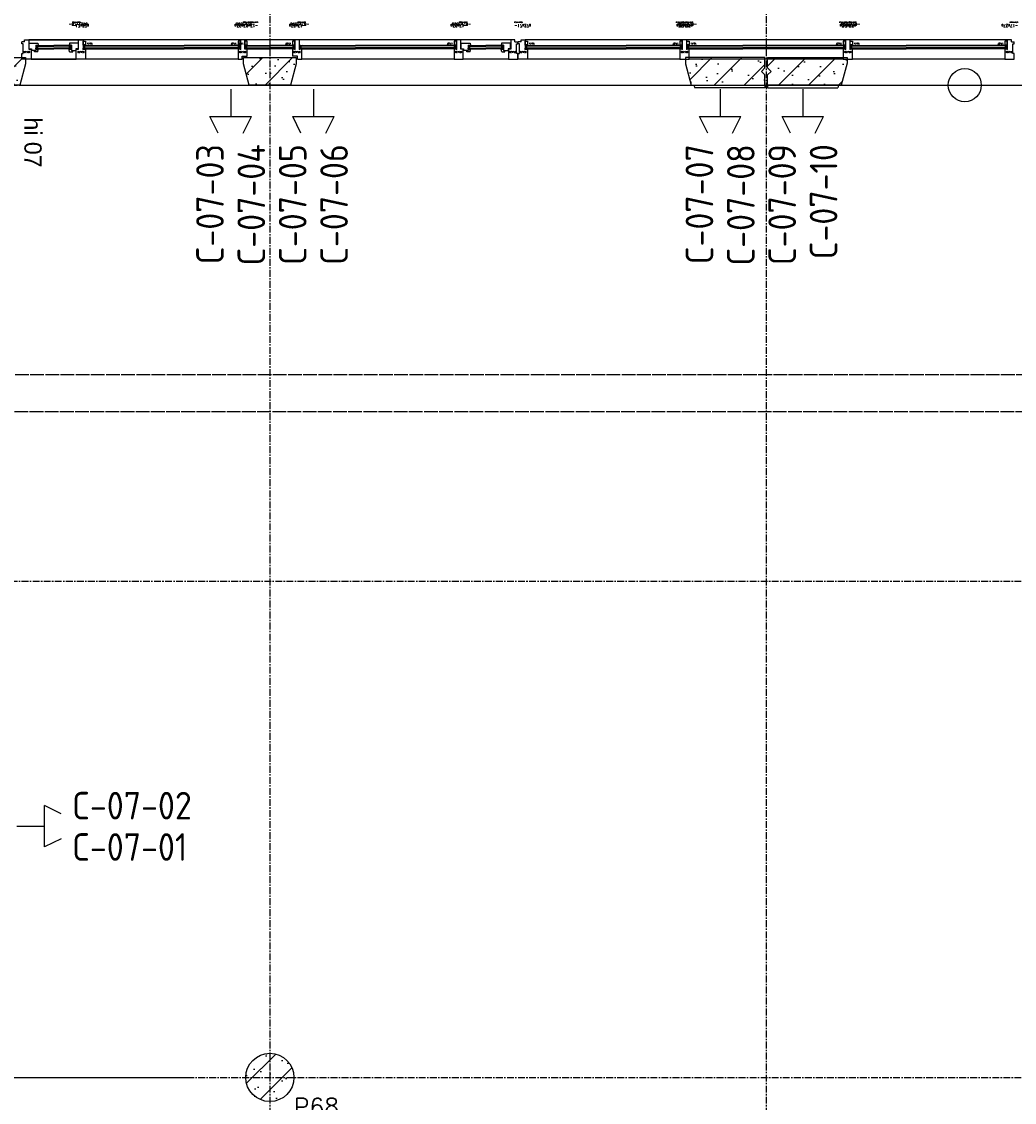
# Model space of a CAD drawing. Extents: x 0 to 1189, y 0 to 841.
# Tile 17 of 44: x 190 to 262, y 572 to 650. Entities that reach past the tile are written whole.
import ezdxf
from ezdxf.enums import TextEntityAlignment as Align

# ---------------------------------------------------------------- set-up
doc = ezdxf.new("R2010")
doc.units = 0
doc.header["$PDSIZE"] = 2
for name, pattern in [('B0304', [6, 5, -0.5, 0, -0.5]), ('DASHDOT', [25.4, 12.7, -6.35, 0, -6.35]), ('E0001', [1, 1, 0])]:
    doc.linetypes.add(name, pattern=pattern)
doc.layers.get('0').update_dxf_attribs({"linetype": 'CONTINUOUS'})
for name, color, linetype in [('AB$1A---_ATTRIB', 9, 'CONTINUOUS'), ('AL$1A---_ALGEMEEN', 9, 'CONTINUOUS'), ('AT$1A---_TEKSTK', 15, 'CONTINUOUS'), ('GOTEN', 3, 'CONTINUOUS'), ('STRAMIEN', 1, 'CONTINUOUS'), ('VITELCODERING', 5, 'CONTINUOUS'), ('VITELDATA', 1, 'CONTINUOUS')]:
    doc.layers.add(name, color=color, linetype=linetype)
doc.styles.add('GBB_ISOT', font='b-gbt3.shx')
doc.styles.add('ROMANS', font='romans.shx', dxfattribs={"height": 300})
doc.styles.get("Standard").update_dxf_attribs({"font": 'ISO'})

# ---------------------------------------------------------------- blocks, each defined once
blk = doc.blocks.new('$DAT003')
for p, q in [((3.2, 0.9), (2, 1.5)), ((2, -1.5), (2, 1.5)), ((0, 0), (2, 0)), ((3.2, -0.9), (2, -1.5))]:
    blk.add_line(p, q)
blk = doc.blocks.new('-STR-H')
at = {"layer": 'AL$1A---_ALGEMEEN', "linetype": 'DASHDOT', "ltscale": 0.5}
blk.add_line((0, 0), (-9880, 0), dxfattribs=at)
at = {"layer": 'AL$1A---_ALGEMEEN', "linetype": 'Continuous', "ltscale": 2}
blk.add_circle((-10000, 0), 120, dxfattribs=at)
for p in [(-8560, 0), (-4960, 0), (-1360, 0)]:
    blk.add_point(p, dxfattribs=at)
blk = doc.blocks.new('-GLASA')
at = {"layer": 'AL$1A---_ALGEMEEN', "color": 15, "ltscale": 2}
for p, q in [((5, 27), (406.8, 27)), ((5, 27), (5, 3)), ((5, 22), (406.8, 22)), ((5, 7), (406.8, 7)), ((5, 3), (406.8, 3)), ((13, 22), (13, 7))]:
    blk.add_line(p, q, dxfattribs=at)
at = {"layer": 'AL$1A---_ALGEMEEN', "color": 15}
for p, q in [((17, 30), (21.2, 27)), ((17, 0), (21.2, 3))]:
    blk.add_line(p, q, dxfattribs=at)
at = {"layer": 'AL$1A---_ALGEMEEN', "color": 15, "ltscale": 2}
blk.add_lwpolyline([(5, 3), (0, 3), (5, 27), (0, 27), (5, 3)], dxfattribs=at)
at = {"layer": 'AL$1A---_ALGEMEEN'}
for p in [(0, 30), (0, 0)]:
    blk.add_point(p, dxfattribs=at)
blk = doc.blocks.new('XREF_B-A3-II-114')
at = {"layer": 'AL$1A---_ALGEMEEN', "ltscale": 2}
h = blk.add_hatch(dxfattribs=at)
h.set_pattern_fill('PREFB', color=8, scale=8, angle=180, style=0)
h.set_pattern_definition([(225, (28473.26, 76596.29), (108.6116, -108.6116), []), (197, (28473.26, 76596.29), (-41.26, -127.7242), [0, -130.56, -73.92, 0, -107.52]), (228, (28473.26, 76596.29), (29.465, -129.875), [0, -129.28, 0, -131.84, 0, -106.24]), (251, (28473.26, 76596.29), (76.6585, -107.6209), [0, -128, 0, -768, -105.28])])
h.paths.add_polyline_path([(30302.3, 76752.3), (30302.3, 76796.3), (28483.3, 76796.3), (28483.3, 76721.3), (28508.3, 76696.3), (28483.3, 76671.3), (28483.3, 76596.3), (30260.5, 76596.3)])
h.paths.add_polyline_path([(32264.3, 76752.3), (32264.3, 76796.3), (31882.3, 76796.3), (31882.3, 76752.3), (31924.1, 76596.3), (32222.5, 76596.3)])
h.paths.add_polyline_path([(35663.3, 76721.3), (35663.3, 76796.3), (35087.3, 76796.3), (35087.3, 76752.3), (35129.1, 76596.3), (35663.3, 76596.3), (35663.3, 76671.3), (35638.3, 76696.3)])
h = blk.add_hatch(dxfattribs=at)
h.set_pattern_fill('PREFB', color=8, scale=8, angle=180, style=0)
h.set_pattern_definition([(225, (35673.26, 76596.29), (108.6116, -108.6116), []), (197, (35673.26, 76596.29), (-41.26, -127.7242), [0, -130.56, -73.92, 0, -107.52]), (228, (35673.26, 76596.29), (29.465, -129.875), [0, -129.28, 0, -131.84, 0, -106.24]), (251, (35673.26, 76596.29), (76.6585, -107.6209), [0, -128, 0, -768, -105.28])])
h.paths.add_polyline_path([(36259.3, 76756.3), (36259.3, 76796.3), (35683.3, 76796.3), (35683.3, 76721.3), (35708.3, 76696.3), (35683.3, 76671.3), (35683.3, 76596.3), (36216.4, 76596.3)])
h.paths.add_polyline_path([(39464.3, 76756.3), (39464.3, 76796.3), (39082.3, 76796.3), (39082.3, 76756.3), (39125.1, 76596.3), (39421.4, 76596.3)])
h.paths.add_polyline_path([(42863.3, 76671.3), (42838.3, 76696.3), (42863.3, 76721.3), (42863.3, 76796.3), (42287.3, 76796.3), (42287.3, 76756.3), (42330.1, 76596.3), (42863.3, 76596.3)])
h = blk.add_hatch(dxfattribs=at)
h.set_pattern_fill('PREFB', color=8, scale=8, angle=180, style=0)
h.set_pattern_definition([(225, (32073.26, 69396.29), (108.61, -108.61), []), (197, (32073.26, 69396.29), (-41.26, -127.724), [0, -130.56, -73.92, 0, -107.52]), (228, (32073.26, 69396.29), (29.465, -129.875), [0, -129.28, 0, -131.84, 0, -106.24]), (251, (32073.26, 69396.29), (76.66, -107.62), [0, -128, 0, -768, -105.28])])
h.paths.add_polyline_path([(32248.3, 69396.3, 1), (31898.3, 69396.3, 1)])
at = {"layer": 'AL$1A---_ALGEMEEN', "color": 8, "ltscale": 2}
for p, q in [((30274.8, 76895.3), (30274.8, 76910.3)), ((30294.8, 76910.3), (30274.8, 76910.3)), ((30283.8, 76895.3), (30274.8, 76895.3)), ((30283.8, 76826.3), (30283.8, 76895.3)), ((30294.8, 76925.3), (30324.8, 76925.3)), ((30294.8, 76910.3), (30294.8, 76925.3)), ((31859.3, 76925.3), (30324.8, 76925.3)), ((30324.8, 76925.3), (30686.3, 76925.3)), ((30324.8, 76925.3), (30324.8, 76858.3)), ((30324.8, 76858.3), (30341.8, 76858.3)), ((30326.8, 76860.3), (30343.8, 76860.3)), ((30341.8, 76858.3), (30341.8, 76786.3)), ((30381.8, 76883.3), (30376.8, 76883.3)), ((30376.8, 76883.3), (30381.8, 76859.3)), ((30376.8, 76859.3), (30381.8, 76883.3)), ((30381.8, 76859.3), (30376.8, 76859.3)), ((30376.8, 76856.3), (30393.8, 76856.3)), ((30376.8, 76856.3), (30376.8, 76847.3)), ((30381.8, 76883.3), (30505.5, 76883.3)), ((30381.8, 76859.3), (30381.8, 76883.3)), ((30381.8, 76879.3), (30505.5, 76879.3)), ((30381.8, 76864.3), (30505.5, 76864.3)), ((30381.8, 76859.3), (30505.5, 76859.3)), ((30389.8, 76864.3), (30389.8, 76879.3)), ((30629.3, 76883.3), (30505.5, 76883.3)), ((30629.3, 76879.3), (30505.5, 76879.3)), ((30629.3, 76864.3), (30505.5, 76864.3)), ((30629.3, 76859.3), (30505.5, 76859.3)), ((30634.3, 76856.3), (30617.3, 76856.3)), ((30621.3, 76864.3), (30621.3, 76879.3)), ((30629.3, 76859.3), (30629.3, 76883.3)), ((30629.3, 76883.3), (30634.3, 76883.3)), ((30634.3, 76883.3), (30629.3, 76859.3)), ((30634.3, 76859.3), (30629.3, 76883.3)), ((30629.3, 76859.3), (30634.3, 76859.3)), ((30634.3, 76856.3), (30634.3, 76847.3)), ((30684.3, 76860.3), (30667.3, 76860.3)), ((30669.3, 76816.3), (30669.3, 76858.3)), ((30669.3, 76858.3), (30686.3, 76858.3)), ((30686.3, 76858.3), (30686.3, 76925.3)), ((30686.3, 76925.3), (30712.3, 76925.3)), ((30712.3, 76925.3), (30712.3, 76925.3)), ((30712.3, 76925.3), (30719.3, 76925.3)), ((30719.3, 76925.3), (30719.3, 76858.3)), ((30724.3, 76885.3), (30719.3, 76885.3)), ((30719.3, 76885.3), (30724.3, 76861.3)), ((30719.3, 76861.3), (30724.3, 76885.3)), ((30724.3, 76861.3), (30719.3, 76861.3)), ((30719.3, 76858.3), (30736.3, 76858.3)), ((30724.3, 76885.3), (31126, 76885.3)), ((30724.3, 76861.3), (30724.3, 76885.3)), ((30724.3, 76881.3), (31126, 76881.3)), ((30724.3, 76866.3), (31126, 76866.3)), ((30724.3, 76861.3), (31126, 76861.3)), ((30732.3, 76866.3), (30732.3, 76881.3)), ((30736.3, 76858.3), (30736.3, 76786.3)), ((30762.3, 76915.3), (30762.3, 76915.3)), ((31126, 76885.3), (31451.5, 76885.3)), ((31126, 76881.3), (31451.5, 76881.3)), ((31126, 76866.3), (31451.5, 76866.3)), ((31126, 76861.3), (31451.5, 76861.3)), ((31854.3, 76885.3), (31452.5, 76885.3)), ((31854.3, 76881.3), (31452.5, 76881.3)), ((31854.3, 76866.3), (31452.5, 76866.3)), ((31854.3, 76861.3), (31452.5, 76861.3)), ((31859.3, 76858.3), (31842.3, 76858.3)), ((31842.3, 76858.3), (31842.3, 76786.3)), ((31846.3, 76866.3), (31846.3, 76881.3)), ((31854.3, 76861.3), (31854.3, 76885.3)), ((31866.3, 76925.3), (31859.3, 76925.3)), ((31859.3, 76925.3), (31859.3, 76858.3)), ((31892.3, 76925.3), (31866.3, 76925.3)), ((31866.3, 76925.3), (31866.3, 76925.3)), ((32254.3, 76925.3), (31892.3, 76925.3)), ((31892.3, 76858.3), (31892.3, 76925.3)), ((31897.3, 76885.3), (31892.3, 76885.3)), ((31892.3, 76885.3), (31897.3, 76861.3)), ((31892.3, 76861.3), (31897.3, 76885.3)), ((31897.3, 76861.3), (31892.3, 76861.3)), ((31909.3, 76858.3), (31892.3, 76858.3)), ((31897.3, 76885.3), (32073.3, 76885.3)), ((31897.3, 76861.3), (31897.3, 76885.3)), ((31897.3, 76881.3), (32073.3, 76881.3)), ((31897.3, 76866.3), (32073.3, 76866.3)), ((31897.3, 76861.3), (32073.3, 76861.3)), ((31905.3, 76866.3), (31905.3, 76881.3)), ((31909.3, 76816.3), (31909.3, 76858.3)), ((32249.3, 76885.3), (32073.3, 76885.3)), ((32249.3, 76881.3), (32073.3, 76881.3)), ((32249.3, 76866.3), (32073.3, 76866.3)), ((32249.3, 76861.3), (32073.3, 76861.3)), ((32254.3, 76858.3), (32237.3, 76858.3)), ((32237.3, 76858.3), (32237.3, 76806.3)), ((32241.3, 76866.3), (32241.3, 76881.3)), ((32249.3, 76861.3), (32249.3, 76885.3)), ((32249.3, 76885.3), (32254.3, 76885.3)), ((32254.3, 76885.3), (32249.3, 76861.3)), ((32254.3, 76861.3), (32249.3, 76885.3)), ((32249.3, 76861.3), (32254.3, 76861.3)), ((32261.3, 76925.3), (32254.3, 76925.3)), ((32254.3, 76925.3), (32254.3, 76858.3)), ((32287.3, 76925.3), (32261.3, 76925.3)), ((32261.3, 76925.3), (32261.3, 76925.3)), ((33820.8, 76925.3), (32287.3, 76925.3)), ((32287.3, 76858.3), (32287.3, 76925.3)), ((32292.3, 76885.3), (32287.3, 76885.3)), ((32287.3, 76885.3), (32292.3, 76861.3)), ((32287.3, 76861.3), (32292.3, 76885.3)), ((32292.3, 76861.3), (32287.3, 76861.3)), ((32304.3, 76858.3), (32287.3, 76858.3)), ((32292.3, 76885.3), (32694, 76885.3)), ((32292.3, 76861.3), (32292.3, 76885.3)), ((32292.3, 76881.3), (32694, 76881.3)), ((32292.3, 76866.3), (32694, 76866.3)), ((32292.3, 76861.3), (32694, 76861.3)), ((32300.3, 76866.3), (32300.3, 76881.3)), ((32304.3, 76816.3), (32304.3, 76858.3)), ((33019.5, 76885.3), (32694, 76885.3)), ((33019.5, 76881.3), (32694, 76881.3)), ((33019.5, 76866.3), (32694, 76866.3)), ((33019.5, 76861.3), (32694, 76861.3)), ((33421.3, 76885.3), (33019.5, 76885.3)), ((33421.3, 76881.3), (33019.5, 76881.3)), ((33421.3, 76866.3), (33019.5, 76866.3)), ((33421.3, 76861.3), (33019.5, 76861.3)), ((33426.3, 76858.3), (33409.3, 76858.3)), ((33409.3, 76858.3), (33409.3, 76786.3)), ((33413.3, 76866.3), (33413.3, 76881.3)), ((33421.3, 76861.3), (33421.3, 76885.3)), ((33433.3, 76925.3), (33426.3, 76925.3)), ((33426.3, 76925.3), (33426.3, 76858.3)), ((33459.3, 76925.3), (33433.3, 76925.3)), ((33433.3, 76925.3), (33433.3, 76925.3)), ((33820.8, 76925.3), (33459.3, 76925.3)), ((33459.3, 76858.3), (33459.3, 76925.3)), ((33476.3, 76858.3), (33459.3, 76858.3)), ((33461.3, 76860.3), (33478.3, 76860.3)), ((33476.3, 76816.3), (33476.3, 76858.3)), ((33516.3, 76883.3), (33511.3, 76883.3)), ((33511.3, 76883.3), (33516.3, 76859.3)), ((33511.3, 76859.3), (33516.3, 76883.3)), ((33516.3, 76859.3), (33511.3, 76859.3)), ((33511.3, 76856.3), (33528.3, 76856.3)), ((33511.3, 76856.3), (33511.3, 76847.3)), ((33516.3, 76883.3), (33640, 76883.3)), ((33516.3, 76859.3), (33516.3, 76883.3)), ((33516.3, 76879.3), (33640, 76879.3)), ((33516.3, 76864.3), (33640, 76864.3)), ((33516.3, 76859.3), (33640, 76859.3)), ((33524.3, 76864.3), (33524.3, 76879.3)), ((33763.8, 76883.3), (33640, 76883.3)), ((33763.8, 76879.3), (33640, 76879.3)), ((33763.8, 76864.3), (33640, 76864.3)), ((33763.8, 76859.3), (33640, 76859.3)), ((33768.8, 76856.3), (33751.8, 76856.3)), ((33755.8, 76864.3), (33755.8, 76879.3)), ((33763.8, 76859.3), (33763.8, 76883.3)), ((33763.8, 76883.3), (33768.8, 76883.3)), ((33768.8, 76883.3), (33763.8, 76859.3)), ((33768.8, 76859.3), (33763.8, 76883.3)), ((33763.8, 76859.3), (33768.8, 76859.3)), ((33768.8, 76856.3), (33768.8, 76847.3)), ((33818.8, 76860.3), (33801.8, 76860.3)), ((33820.8, 76858.3), (33803.8, 76858.3)), ((33803.8, 76858.3), (33803.8, 76786.3)), ((33850.8, 76925.3), (33820.8, 76925.3)), ((33820.8, 76925.3), (33820.8, 76858.3)), ((33850.8, 76910.3), (33850.8, 76925.3)), ((33850.8, 76910.3), (33870.8, 76910.3)), ((33861.8, 76826.3), (33861.8, 76895.3)), ((33861.8, 76895.3), (33870.8, 76895.3)), ((33870.8, 76895.3), (33870.8, 76910.3)), ((33875, 76895.3), (33875, 76910.3)), ((33895, 76910.3), (33875, 76910.3)), ((33884, 76895.3), (33875, 76895.3)), ((33884, 76826.3), (33884, 76895.3)), ((33895, 76925.3), (33925, 76925.3)), ((33895, 76910.3), (33895, 76925.3)), ((35064.5, 76925.3), (33925, 76925.3)), ((33925, 76925.3), (33925, 76858.3)), ((33925, 76858.3), (33942, 76858.3)), ((33942, 76858.3), (33942, 76786.3)), ((34331.8, 76885.3), (34657.3, 76885.3)), ((34331.8, 76881.3), (34657.3, 76881.3)), ((34331.8, 76866.3), (34657.3, 76866.3)), ((34331.8, 76861.3), (34657.3, 76861.3)), ((35064.5, 76858.3), (35047.5, 76858.3)), ((35047.5, 76858.3), (35047.5, 76786.3)), ((35071.5, 76925.3), (35064.5, 76925.3)), ((35064.5, 76925.3), (35064.5, 76858.3)), ((35097.5, 76925.3), (35071.5, 76925.3)), ((35071.5, 76925.3), (35071.5, 76925.3)), ((36249, 76925.3), (35097.5, 76925.3)), ((35097.5, 76858.3), (35097.5, 76925.3)), ((35114.5, 76858.3), (35097.5, 76858.3)), ((35114.5, 76816.3), (35114.5, 76858.3)), ((35842.3, 76885.3), (35504.8, 76885.3)), ((35842.3, 76881.3), (35504.8, 76881.3)), ((35842.3, 76866.3), (35504.8, 76866.3)), ((35842.3, 76861.3), (35504.8, 76861.3)), ((36249, 76858.3), (36232, 76858.3)), ((36232, 76858.3), (36232, 76786.3)), ((36256, 76925.3), (36249, 76925.3)), ((36249, 76925.3), (36249, 76858.3)), ((36282, 76925.3), (36256, 76925.3)), ((36256, 76925.3), (36256, 76925.3)), ((37421, 76925.3), (36282, 76925.3)), ((36282, 76858.3), (36282, 76925.3)), ((36299, 76858.3), (36282, 76858.3)), ((36299, 76816.3), (36299, 76858.3)), ((37014.3, 76885.3), (36688.8, 76885.3)), ((37014.3, 76881.3), (36688.8, 76881.3)), ((37014.3, 76866.3), (36688.8, 76866.3)), ((37014.3, 76861.3), (36688.8, 76861.3)), ((37421, 76858.3), (37404, 76858.3)), ((37404, 76858.3), (37404, 76786.3)), ((37451, 76925.3), (37421, 76925.3)), ((37421, 76925.3), (37421, 76858.3)), ((37451, 76910.3), (37451, 76925.3)), ((37451, 76910.3), (37471, 76910.3)), ((37462, 76826.3), (37462, 76895.3)), ((37462, 76895.3), (37471, 76895.3)), ((37471, 76895.3), (37471, 76910.3)), ((30274.8, 76826.3), (30283.8, 76826.3)), ((30274.8, 76786.3), (30274.8, 76826.3)), ((30341.8, 76786.3), (30274.8, 76786.3)), ((31842.3, 76786.3), (30341.8, 76786.3)), ((30341.8, 76786.3), (30669.3, 76786.3)), ((30669.3, 76786.3), (30669.3, 76816.3)), ((30736.3, 76786.3), (30669.3, 76786.3)), ((31842.3, 76786.3), (31872.3, 76786.3)), ((31909.3, 76806.3), (31909.3, 76816.3)), ((32274.3, 76786.3), (32304.3, 76786.3)), ((32304.3, 76786.3), (32304.3, 76816.3)), ((33409.3, 76786.3), (32304.3, 76786.3)), ((33409.3, 76786.3), (33476.3, 76786.3)), ((33476.3, 76786.3), (33476.3, 76816.3)), ((33803.8, 76786.3), (33476.3, 76786.3)), ((33803.8, 76786.3), (33870.8, 76786.3)), ((33870.8, 76826.3), (33861.8, 76826.3)), ((33870.8, 76786.3), (33870.8, 76826.3)), ((33875, 76826.3), (33884, 76826.3)), ((33875, 76786.3), (33875, 76826.3)), ((33942, 76786.3), (33875, 76786.3)), ((35047.5, 76786.3), (33942, 76786.3)), ((35047.5, 76786.3), (35114.5, 76786.3)), ((35114.5, 76786.3), (35114.5, 76816.3)), ((36232, 76786.3), (35114.5, 76786.3)), ((36232, 76786.3), (36299, 76786.3)), ((36299, 76786.3), (36299, 76816.3)), ((37404, 76786.3), (36299, 76786.3)), ((37404, 76786.3), (37471, 76786.3)), ((37471, 76826.3), (37462, 76826.3)), ((37471, 76786.3), (37471, 76826.3)), ((35663.3, 76576.3), (35154.4, 76576.3)), ((35663.3, 76596.3), (35663.3, 76576.3)), ((35683.3, 76596.3), (35683.3, 76576.3)), ((35683.3, 76576.3), (36192.1, 76576.3)), ((30219.8, 69396.3), (31524.6, 69396.3))]:
    blk.add_line(p, q, dxfattribs=at)
at = {"layer": 'AL$1A---_ALGEMEEN', "color": 8}
for p, q in [((30326.8, 76860.3), (30326.8, 76901.3)), ((30326.8, 76901.3), (30391.4, 76901.3)), ((30343.8, 76860.3), (30343.8, 76847.3)), ((30376.8, 76886.3), (30376.8, 76856.3)), ((30376.8, 76886.3), (30393.8, 76886.3)), ((30390.7, 76837.3), (30393.8, 76856.3)), ((30391.4, 76901.3), (30393.8, 76886.3)), ((30393.8, 76886.3), (30398, 76883.3)), ((30393.8, 76856.3), (30398, 76859.3)), ((30617.3, 76886.3), (30613, 76883.3)), ((30617.3, 76856.3), (30613, 76859.3)), ((30619.6, 76901.3), (30617.3, 76886.3)), ((30634.3, 76886.3), (30617.3, 76886.3)), ((30620.3, 76837.3), (30617.3, 76856.3)), ((30684.3, 76901.3), (30619.6, 76901.3)), ((30634.3, 76886.3), (30634.3, 76856.3)), ((30667.3, 76860.3), (30667.3, 76847.3)), ((30684.3, 76860.3), (30684.3, 76901.3)), ((30736.3, 76888.3), (30740.5, 76885.3)), ((30736.3, 76858.3), (30740.5, 76861.3)), ((31842.3, 76888.3), (31838, 76885.3)), ((31842.3, 76858.3), (31838, 76861.3)), ((31909.3, 76888.3), (31913.5, 76885.3)), ((31909.3, 76858.3), (31913.5, 76861.3)), ((32237.3, 76888.3), (32233, 76885.3)), ((32237.3, 76858.3), (32233, 76861.3)), ((32304.3, 76888.3), (32308.5, 76885.3)), ((32304.3, 76858.3), (32308.5, 76861.3)), ((33409.3, 76888.3), (33405, 76885.3)), ((33409.3, 76858.3), (33405, 76861.3)), ((33461.3, 76860.3), (33461.3, 76901.3)), ((33461.3, 76901.3), (33525.9, 76901.3)), ((33478.3, 76860.3), (33478.3, 76847.3)), ((33511.3, 76886.3), (33511.3, 76856.3)), ((33511.3, 76886.3), (33528.3, 76886.3)), ((33525.2, 76837.3), (33528.3, 76856.3)), ((33525.9, 76901.3), (33528.3, 76886.3)), ((33528.3, 76886.3), (33532.5, 76883.3)), ((33528.3, 76856.3), (33532.5, 76859.3)), ((33751.8, 76886.3), (33747.5, 76883.3)), ((33751.8, 76856.3), (33747.5, 76859.3)), ((33754.1, 76901.3), (33751.8, 76886.3)), ((33768.8, 76886.3), (33751.8, 76886.3)), ((33754.8, 76837.3), (33751.8, 76856.3)), ((33818.8, 76901.3), (33754.1, 76901.3)), ((33768.8, 76886.3), (33768.8, 76856.3)), ((33801.8, 76860.3), (33801.8, 76847.3)), ((33818.8, 76860.3), (33818.8, 76901.3)), ((30376.8, 76847.3), (30343.8, 76847.3)), ((30366.8, 76837.3), (30365.2, 76847.3)), ((30390.7, 76837.3), (30366.8, 76837.3)), ((30620.3, 76837.3), (30644.2, 76837.3)), ((30634.3, 76847.3), (30667.3, 76847.3)), ((30644.2, 76837.3), (30645.8, 76847.3)), ((33511.3, 76847.3), (33478.3, 76847.3)), ((33501.3, 76837.3), (33499.7, 76847.3)), ((33525.2, 76837.3), (33501.3, 76837.3)), ((33754.8, 76837.3), (33778.7, 76837.3)), ((33768.8, 76847.3), (33801.8, 76847.3)), ((33778.7, 76837.3), (33780.3, 76847.3))]:
    blk.add_line(p, q, dxfattribs=at)
at = {"layer": 'AL$1A---_ALGEMEEN', "color": 8, "linetype": 'Continuous', "ltscale": 2}
for p, q in [((35683.3, 76796.3), (36259.3, 76796.3)), ((35683.3, 76721.3), (35683.3, 76796.3)), ((36259.3, 76796.3), (36259.3, 76756.3)), ((36259.3, 76756.3), (36216.4, 76596.3)), ((35683.3, 76596.3), (35683.3, 76671.3)), ((30260.5, 76596.3), (35129.1, 76596.3)), ((35149.1, 76596.3), (35154.4, 76576.3)), ((35683.3, 76596.3), (42863.3, 76596.3)), ((36216.4, 76596.3), (35683.3, 76596.3)), ((36197.5, 76596.3), (36192.1, 76576.3))]:
    blk.add_line(p, q, dxfattribs=at)
at = {"layer": 'AL$1A---_ALGEMEEN', "color": 8}
for points in [[(30719.3, 76915.3), (30736.3, 76915.3), (30736.3, 76888.3), (30719.3, 76888.3)], [(30719.3, 76915.3), (30736.3, 76915.3), (30736.3, 76888.3), (30719.3, 76888.3)], [(31859.3, 76915.3), (31842.3, 76915.3), (31842.3, 76888.3), (31859.3, 76888.3)], [(31909.3, 76915.3), (31892.3, 76915.3), (31892.3, 76888.3), (31909.3, 76888.3)], [(32254.3, 76915.3), (32237.3, 76915.3), (32237.3, 76888.3), (32254.3, 76888.3)], [(33426.3, 76915.3), (33409.3, 76915.3), (33409.3, 76888.3), (33426.3, 76888.3)], [(33426.3, 76915.3), (33409.3, 76915.3), (33409.3, 76888.3), (33426.3, 76888.3)], [(33925, 76915.3), (33942, 76915.3), (33942, 76888.3), (33925, 76888.3)], [(35064, 76915.3), (35047, 76915.3), (35047, 76888.3), (35064, 76888.3)], [(35098, 76915.3), (35115, 76915.3), (35115, 76888.3), (35098, 76888.3)], [(36249, 76915.3), (36232, 76915.3), (36232, 76888.3), (36249, 76888.3)], [(36282, 76915.3), (36299, 76915.3), (36299, 76888.3), (36282, 76888.3)], [(37421, 76915.3), (37404, 76915.3), (37404, 76888.3), (37421, 76888.3)]]:
    blk.add_lwpolyline(points, close=True, dxfattribs=at)
at = {"layer": 'AL$1A---_ALGEMEEN', "color": 8, "ltscale": 2}
for points in [[(31854.3, 76885.3), (31859.3, 76885.3), (31854.3, 76861.3), (31859.3, 76861.3), (31854.3, 76885.3)], [(33421.3, 76885.3), (33426.3, 76885.3), (33421.3, 76861.3), (33426.3, 76861.3), (33421.3, 76885.3)], [(31872.3, 76786.3), (31872.3, 76806.3), (31909.3, 76806.3)], [(32274.3, 76786.3), (32274.3, 76806.3), (32237.3, 76806.3)]]:
    blk.add_lwpolyline(points, dxfattribs=at)
at = {"layer": 'AL$1A---_ALGEMEEN', "color": 8, "linetype": 'Continuous', "ltscale": 2}
for points in [[(28483.3, 76796.3), (30302.3, 76796.3), (30302.3, 76752.3), (30260.5, 76596.3), (28483.3, 76596.3), (28483.3, 76671.3), (28508.3, 76696.3), (28483.3, 76721.3), (28483.3, 76796.3)], [(31882.3, 76796.3), (32264.3, 76796.3), (32264.3, 76752.3), (32222.5, 76596.3), (31924.1, 76596.3), (31882.3, 76752.3), (31882.3, 76796.3)], [(35663.3, 76796.3), (35087.3, 76796.3), (35087.3, 76752.3), (35129.1, 76596.3), (35663.3, 76596.3), (35663.3, 76671.3), (35638.3, 76696.3), (35663.3, 76721.3), (35663.3, 76796.3)], [(35683.3, 76721.3), (35708.3, 76696.3), (35683.3, 76671.3)]]:
    blk.add_lwpolyline(points, dxfattribs=at)
blk.add_circle((32073.3, 69396.3), 175, dxfattribs=at)
blk.add_circle((32073.3, 69396.3), 175, dxfattribs=at)
at = {"layer": 'AL$1A---_ALGEMEEN', "color": 8, "ltscale": 2}
blk.add_circle((32073.3, 69396.3), 175, dxfattribs=at)
at = {"layer": 'AL$1A---_ALGEMEEN', "color": 8}
for p in [(30719.3, 76888.3), (30719.3, 76858.3), (31859.3, 76888.3), (31859.3, 76858.3), (31892.3, 76888.3), (32254.3, 76888.3), (32254.3, 76858.3), (32287.3, 76888.3), (32287.3, 76858.3), (33426.3, 76888.3), (33426.3, 76858.3)]:
    blk.add_point(p, dxfattribs=at)
at = {"layer": 'STRAMIEN', "color": 8, "linetype": 'B0304', "ltscale": 10}
for p, q in [((32073.3, 85496.3), (32073.3, 24869.3)), ((35673.3, 85496.3), (35673.3, 24869.3)), ((21073.3, 76596.3), (107983.3, 76596.3)), ((21073.3, 72996.3), (107983.3, 72996.3)), ((21073.3, 69396.3), (107983.3, 69396.3))]:
    blk.add_line(p, q, dxfattribs=at)
at = {"layer": 'AL$1A---_ALGEMEEN', "color": 8, "ltscale": 2, "xscale": -1, "rotation": 180}
for p in [(33925, 76888.3), (35098, 76888.3), (36282, 76888.3)]:
    blk.add_blockref('-GLASA', p, dxfattribs=at)
at = {"layer": 'AL$1A---_ALGEMEEN', "color": 8, "ltscale": 2, "rotation": 180}
for p in [(35064, 76888.3), (36249, 76888.3), (37421, 76888.3)]:
    blk.add_blockref('-GLASA', p, dxfattribs=at)
at = {"layer": 'AL$1A---_ALGEMEEN', "color": 8, "linetype": 'DASHDOT', "ltscale": 2, "rotation": 180}
blk.add_blockref('-STR-H', (27113.3, 76596.3), dxfattribs=at)
at = {"layer": 'AL$1A---_ALGEMEEN', "color": 8, "linetype": 'DASHDOT', "ltscale": 0.5, "rotation": 180}
blk.add_blockref('-STR-H', (34313.3, 76596.3), dxfattribs=at)
at = {"layer": 'AB$1A---_ATTRIB', "color": 8, "linetype": 'Continuous', "style": 'ROMANS'}
for tag, p, height in [('RUIMTENUMMER', (87442.2, 75784.3), 200), ('PEILMAAT', (87387.8, 75526.7), 150), ('RUIMTENUMMER', (26336.9, 75275.3), 200), ('PEILMAAT', (26282.4, 75017.6), 150), ('RUIMTENUMMER', (28654, 73979.3), 200), ('PEILMAAT', (28599.6, 73721.7), 150), ('RUIMTENUMMER', (26336.9, 72871.7), 200), ('PEILMAAT', (26282.4, 72614.1), 150), ('RUIMTENUMMER', (87442.2, 71084.6), 200), ('PEILMAAT', (87387.8, 70827), 150), ('RUIMTENUMMER', (26601.2, 70493.7), 200), ('RUIMTENUMMER', (44704, 70493.7), 200), ('RUIMTENUMMER', (63062.3, 70493.7), 200), ('PEILMAAT', (26546.7, 70236), 150), ('PEILMAAT', (44649.6, 70236), 150), ('PEILMAAT', (63007.8, 70236), 150), ('RUIMTENUMMER', (25708.6, 68385.8), 200), ('PEILMAAT', (25654.2, 68128.1), 150), ('RUIMTENUMMER', (87442.2, 66868.4), 200), ('PEILMAAT', (87387.8, 66610.8), 150), ('RUIMTENUMMER', (86685.5, 65335.5), 200), ('RUIMTENUMMER', (28776.8, 65054), 200), ('RUIMTENUMMER', (78665.1, 65031.8), 200), ('PEILMAAT', (86631.1, 65077.8), 150), ('PEILMAAT', (28722.3, 64796.3), 150), ('PEILMAAT', (78610.6, 64774.2), 150), ('RUIMTENUMMER', (94007.4, 64082), 200), ('RUIMTENUMMER', (76130.5, 63991.8), 200), ('RUIMTENUMMER', (81542.8, 63991.8), 200), ('RUIMTENUMMER', (84340.8, 63737), 200), ('RUIMTENUMMER', (87792.8, 63737), 200), ('PEILMAAT', (93953, 63824.4), 150), ('PEILMAAT', (76076, 63734.2), 150), ('PEILMAAT', (81488.4, 63734.2), 150), ('PEILMAAT', (84286.3, 63479.4), 150), ('PEILMAAT', (87738.3, 63479.4), 150), ('RUIMTENUMMER', (91439.1, 63158.4), 200), ('RUIMTENUMMER', (28776.8, 63059), 200), ('RUIMTENUMMER', (78665.1, 63062.4), 200), ('PEILMAAT', (91384.6, 62900.7), 150), ('PEILMAAT', (28722.3, 62801.4), 150), ('PEILMAAT', (78610.6, 62804.8), 150), ('RUIMTENUMMER', (84600.2, 60368.4), 200), ('PEILMAAT', (84545.7, 60110.7), 150), ('RUIMTENUMMER', (76130.5, 53241.2), 200), ('RUIMTENUMMER', (84607.4, 53241.2), 200), ('RUIMTENUMMER', (30604.4, 53028.2), 200), ('RUIMTENUMMER', (54379.1, 53028.2), 200), ('PEILMAAT', (76076, 52983.5), 150), ('PEILMAAT', (84552.9, 52983.5), 150), ('PEILMAAT', (30550, 52770.6), 150), ('PEILMAAT', (54324.7, 52770.6), 150), ('RUIMTENUMMER', (93701.8, 49262.7), 200), ('PEILMAAT', (93647.4, 49005.1), 150), ('RUIMTENUMMER', (84528.4, 46579.5), 200), ('PEILMAAT', (84474, 46321.9), 150), ('RUIMTENUMMER', (78360.3, 43177.3), 200), ('RUIMTENUMMER', (81571.1, 43181.4), 200), ('PEILMAAT', (78305.9, 42919.7), 150), ('PEILMAAT', (81516.7, 42923.8), 150), ('RUIMTENUMMER', (26316.2, 42849.1), 200), ('PEILMAAT', (26261.7, 42591.5), 150), ('RUIMTENUMMER', (28811.7, 41376.8), 200), ('PEILMAAT', (28757.3, 41119.2), 150), ('RUIMTENUMMER', (26316.2, 40510.8), 200), ('PEILMAAT', (26261.7, 40253.2), 150), ('RUIMTENUMMER', (84741.9, 39845.5), 200), ('PEILMAAT', (84687.4, 39587.8), 150), ('RUIMTENUMMER', (76066.8, 38648.8), 200), ('PEILMAAT', (76012.3, 38391.2), 150), ('RUIMTENUMMER', (79484.9, 38209.6), 200), ('RUIMTENUMMER', (81708.5, 38209.6), 200), ('RUIMTENUMMER', (26547.3, 38135.6), 200), ('PEILMAAT', (79430.4, 37952), 150), ('PEILMAAT', (81654.1, 37952), 150), ('PEILMAAT', (26492.9, 37878), 150), ('RUIMTENUMMER', (44826.2, 37734.4), 200), ('RUIMTENUMMER', (62879.9, 37734.4), 200), ('PEILMAAT', (44771.8, 37476.8), 150), ('PEILMAAT', (62825.5, 37476.8), 150), ('RUIMTENUMMER', (80668.5, 36366.7), 200), ('RUIMTENUMMER', (25342.1, 36256.2), 200), ('PEILMAAT', (80614.1, 36109), 150), ('PEILMAAT', (25287.7, 35998.5), 150), ('RUIMTENUMMER', (91183.6, 35270.7), 200), ('RUIMTENUMMER', (98529.4, 35270.7), 200), ('PEILMAAT', (91129.1, 35013.1), 150), ('PEILMAAT', (98475, 35013.1), 150), ('RUIMTENUMMER', (28777, 32678), 200), ('RUIMTENUMMER', (80668.5, 32690.2), 200), ('PEILMAAT', (28722.6, 32420.4), 150), ('PEILMAAT', (80614.1, 32432.6), 150), ('RUIMTENUMMER', (28777, 30449.2), 200), ('PEILMAAT', (28722.6, 30191.6), 150), ('RUIMTENUMMER', (81103.6, 27867.3), 200), ('RUIMTENUMMER', (83871.5, 27864.4), 200), ('PEILMAAT', (81049.1, 27609.7), 150), ('PEILMAAT', (83817, 27606.8), 150)]:
    blk.add_attdef(tag, p, '', height=height, dxfattribs=at)
for tag, p, height in [('RUIMTENUMMER', (25294.2, 72566.8), 200), ('PEILMAAT', (25551.8, 72512.3), 150), ('RUIMTENUMMER', (25279.6, 40147.1), 200), ('PEILMAAT', (25537.2, 40092.6), 150)]:
    blk.add_attdef(tag, p, '', height=height, rotation=90, dxfattribs=at)
at = {"layer": 'AT$1A---_TEKSTK', "color": 8, "ltscale": 2, "style": 'ROMANS', "oblique": 180, "text_generation_flag": 4}
for s, height, p in [('-67x139d', 20, (30613.3, 77048.3)), ('buiten kozijn', 7, (30640.3, 77055.3)), ('buiten kozijn', 7, (30640.3, 77055.3)), ('-17x27a', 20, (30640.3, 77038.3)), ('-17x27a', 20, (30640.3, 77038.3)), ('buiten kozijn', 7, (33846, 77055.3)), ('-17x27a', 20, (33846, 77038.3)), ('buiten kozijn', 7, (35019, 77055.3)), ('-17x27a', 20, (35019, 77038.3)), ('buiten kozijn', 7, (36203, 77055.3)), ('-17x27a', 20, (36203, 77038.3)), ('17x27', 10, (30746.3, 76904.3)), ('17x27', 10, (30746.3, 76904.3)), ('17x27', 10, (33952, 76904.3)), ('17x27', 10, (35125, 76904.3)), ('17x27', 10, (36309, 76904.3)), ('67x139', 10, (30283.8, 76842.3)), ('67x139', 10, (30678.3, 76842.3)), ('67x139', 10, (33884, 76842.3))]:
    blk.add_text(s, height=height, dxfattribs=at).set_placement(p)
at = {"layer": 'AT$1A---_TEKSTK', "color": 8, "ltscale": 2}
for s, height, rotation, style, p in [('-17x27a', 20, 180, 'ROMANS', (31938.3, 77038.3)), ('-67x139d', 20, 180, 'ROMANS', (31965.3, 77048.3)), ('buiten kozijn', 7, 180, 'ROMANS', (31938.3, 77055.3)), ('-17x27a', 20, 180, 'ROMANS', (31988.3, 77038.3)), ('buiten kozijn', 7, 180, 'ROMANS', (31988.3, 77055.3)), ('-17x27a', 20, 180, 'ROMANS', (32333.3, 77038.3)), ('-67x139d', 20, 180, 'ROMANS', (32360.3, 77048.3)), ('buiten kozijn', 7, 180, 'ROMANS', (32333.3, 77055.3)), ('-17x27a', 20, 180, 'ROMANS', (33505.3, 77038.3)), ('-17x27a', 20, 180, 'ROMANS', (33505.3, 77038.3)), ('-67x139d', 20, 180, 'ROMANS', (33532.3, 77048.3)), ('buiten kozijn', 7, 180, 'ROMANS', (33505.3, 77055.3)), ('buiten kozijn', 7, 180, 'ROMANS', (33505.3, 77055.3)), ('-17x27a', 20, 180, 'ROMANS', (35143, 77038.3)), ('-67x139d', 20, 180, 'ROMANS', (35170.5, 77048.3)), ('buiten kozijn', 7, 180, 'ROMANS', (35143, 77055.3)), ('-17x27a', 20, 180, 'ROMANS', (36328, 77038.3)), ('-67x139d', 20, 180, 'ROMANS', (36355, 77048.3)), ('buiten kozijn', 7, 180, 'ROMANS', (36328, 77055.3)), ('-17x27a', 20, 180, 'ROMANS', (37500, 77038.3)), ('buiten kozijn', 7, 180, 'ROMANS', (37500, 77055.3)), ('17x27', 10, 180, 'ROMANS', (31832.3, 76904.3)), ('17x27', 10, 180, 'ROMANS', (31882.3, 76904.3)), ('17x27', 10, 180, 'ROMANS', (32227.3, 76904.3)), ('17x27', 10, 180, 'ROMANS', (33399.3, 76904.3)), ('17x27', 10, 180, 'ROMANS', (33399.3, 76904.3)), ('17x27', 10, 180, 'ROMANS', (35037, 76904.3)), ('17x27', 10, 180, 'ROMANS', (36222, 76904.3)), ('17x27', 10, 180, 'ROMANS', (37394, 76904.3)), ('67x139', 10, 180, 'ROMANS', (31900.3, 76842.3)), ('67x139', 10, 180, 'ROMANS', (32295.3, 76842.3)), ('67x139', 10, 180, 'ROMANS', (33467.3, 76842.3)), ('67x139', 10, 180, 'ROMANS', (33861.8, 76842.3)), ('67x139', 10, 180, 'ROMANS', (35105.5, 76842.3)), ('67x139', 10, 180, 'ROMANS', (36290, 76842.3)), ('67x139', 10, 180, 'ROMANS', (37462, 76842.3)), ('hi 07', 125, 270, 'GBB_ISOT', (30293, 76361.6))]:
    blk.add_text(s, height=height, rotation=rotation, dxfattribs=dict(at, style=style)).set_placement(p)
at = {"layer": 'AT$1A---_TEKSTK', "color": 8, "ltscale": 2, "style": 'ROMANS'}
blk.add_text('P68', height=125, dxfattribs=at).set_placement((32248.3, 69120.3))

msp = doc.modelspace()

# ---------------------------------------------------------------- linework, layer by layer
at = {"layer": 'GOTEN', "linetype": 'E0001'}
for p, q in [((637.46, 624.77), (173.818, 624.77)), ((431.721, 622.07), (176.518, 622.07))]:
    msp.add_line(p, q, dxfattribs=at)

# ---------------------------------------------------------------- block references
at = {"xscale": 0.01, "yscale": 0.01, "zscale": 0.01}
msp.add_blockref('XREF_B-A3-II-114', (-112.392, -120.185), dxfattribs=at)
at = {"layer": 'VITELDATA', "rotation": 270}
for p in [(205.5, 645.5), (211.5, 645.5), (241, 645.5), (247, 645.5)]:
    msp.add_blockref('$DAT003', p, dxfattribs=at)
at = {"layer": 'VITELDATA'}
msp.add_blockref('$DAT003', (190, 592), dxfattribs=at)

# ---------------------------------------------------------------- texts
at = {"layer": 'VITELCODERING'}
for s, p in [('C-07-03', (205, 641.5)), ('C-07-04', (208, 641.5)), ('C-07-05', (211, 641.5)), ('C-07-06', (214, 641.5)), ('C-07-07', (240.5, 641.5)), ('C-07-08', (243.5, 641.5)), ('C-07-09', (246.5, 641.5)), ('C-07-10', (249.5, 641.5))]:
    msp.add_text(s, height=2, rotation=90, dxfattribs=at).set_placement(p, align=Align.RIGHT)
for s, p in [('C-07-02', (194, 592.5)), ('C-07-01', (194, 589.5))]:
    msp.add_text(s, height=2, dxfattribs=at).set_placement(p)

doc.saveas('drawing.dxf')
